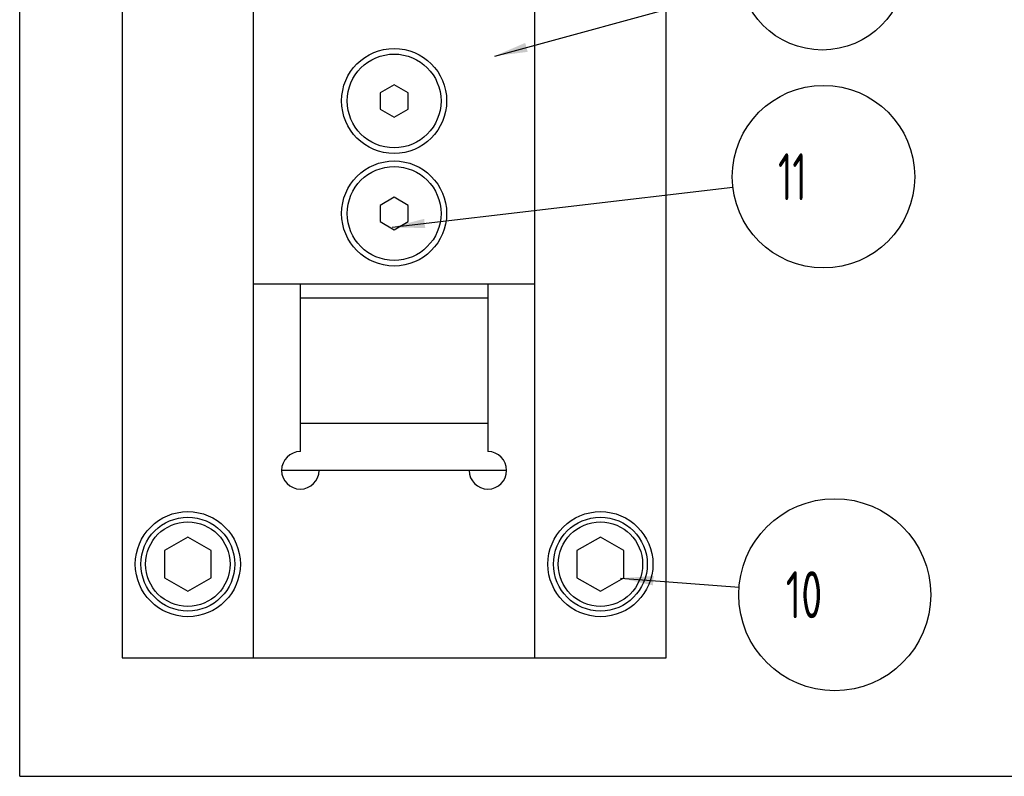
# Model space of a CAD drawing. Header units: millimetres. Extents: x 0 to 210, y 0 to 297.
# Tile 1 of 15: x 0 to 105, y 0 to 81. Entities that reach past the tile are written whole.
import ezdxf

# ---------------------------------------------------------------- set-up
doc = ezdxf.new("R2010")
doc.units = ezdxf.units.MM
doc.header["$LTSCALE"] = 19.36
doc.layers.get('0').update_dxf_attribs({"linetype": 'CONTINUOUS'})
for name, color, linetype in [('M6X16_new_view_1_BL11', 7, 'CONTINUOUS'), ('M6X16_new_view_1_BL3', 7, 'CONTINUOUS'), ('SCHRAUBSTOCK_BACKEN_new_vi_BL13', 7, 'CONTINUOUS'), ('SCHRAUBSTOCK_BACKEN_new_vi_BL14', 7, 'CONTINUOUS'), ('SCHRAUBSTOCK_GEGENLAGER_ne_BL12', 7, 'CONTINUOUS'), ('SCHRAUBSTOCK_GRUND_new_vie_BL10', 7, 'CONTINUOUS'), ('SCHRAUBSTOCK_HALTEPLATTE_ne_BL2', 7, 'CONTINUOUS'), ('SENK_M5X12_new_view_1_BL15', 7, 'CONTINUOUS'), ('SENK_M5X12_new_view_1_BL4', 7, 'CONTINUOUS')]:
    doc.layers.add(name, color=color, linetype=linetype)
doc.styles.get("Standard").update_dxf_attribs({"font": 'ISOCP.SHX', "width": 0.6})

# ---------------------------------------------------------------- blocks, each defined once
blk = doc.blocks.new('SCHRAUBSTOCK_HALTEPLATTE_NE_BL2', base_point=(59.71, 73.87))
at = {"layer": 'SCHRAUBSTOCK_HALTEPLATTE_ne_BL2', "color": 3}
blk.add_line((50.66, 76.8), (77, 83.99), dxfattribs=at)
at = {"layer": 'SCHRAUBSTOCK_HALTEPLATTE_ne_BL2', "color": 7}
for p, q in [((54.93, 82.51), (24.93, 82.51)), ((24.93, 52.51), (54.93, 52.51))]:
    blk.add_line(p, q, dxfattribs=at)
at = {"layer": 'SCHRAUBSTOCK_HALTEPLATTE_ne_BL2', "color": 3}
blk.add_circle((85.59, 86.34), 8.9, dxfattribs=at)
at = {"layer": 'SCHRAUBSTOCK_HALTEPLATTE_ne_BL2', "color": 7}
for centre in [(39.93, 72.01), (39.93, 60.01)]:
    blk.add_circle(centre, 5.6, dxfattribs=at)
at = {"layer": 'SCHRAUBSTOCK_HALTEPLATTE_ne_BL2', "color": 3}
blk.add_solid([(53.91, 78.2), (50.66, 76.8), (54.17, 77.24)], dxfattribs=at)
at = {"layer": 'SCHRAUBSTOCK_HALTEPLATTE_ne_BL2', "color": 7, "width": 0.785714}
blk.add_text(' 7 ', height=5, dxfattribs=at).set_placement((79.7, 83.84))
blk = doc.blocks.new('M6X16_NEW_VIEW_1_BL3', base_point=(77.04, 19.36))
at = {"layer": 'M6X16_new_view_1_BL3', "color": 7}
for p, q in [((61.93, 25.5), (59.43, 24.06)), ((64.43, 24.06), (61.93, 25.5)), ((59.43, 24.06), (59.43, 21.17)), ((64.43, 21.17), (64.43, 24.06)), ((59.43, 21.17), (61.93, 19.73)), ((61.93, 19.73), (64.43, 21.17))]:
    blk.add_line(p, q, dxfattribs=at)
at = {"layer": 'M6X16_new_view_1_BL3', "color": 3}
blk.add_line((64.08, 21.13), (76.72, 20.15), dxfattribs=at)
for centre, radius in [((86.92, 19.36), 10.24), ((61.93, 22.62), 4.5)]:
    blk.add_circle(centre, radius, dxfattribs=at)
at = {"layer": 'M6X16_new_view_1_BL3', "color": 7}
blk.add_circle((61.93, 22.62), 5, dxfattribs=at)
at = {"layer": 'M6X16_new_view_1_BL3', "color": 3}
blk.add_solid([(67.61, 21.36), (64.08, 21.13), (67.53, 20.36)], dxfattribs=at)
at = {"layer": 'M6X16_new_view_1_BL3', "color": 7, "width": 0.732143}
blk.add_text(' 10 ', height=5, dxfattribs=at).set_placement((79.6, 16.86))
blk = doc.blocks.new('SENK_M5X12_NEW_VIEW_1_BL4', base_point=(65.19, 63.93))
at = {"layer": 'SENK_M5X12_new_view_1_BL4', "color": 3}
blk.add_line((39.71, 58.54), (76.05, 62.8), dxfattribs=at)
at = {"layer": 'SENK_M5X12_new_view_1_BL4', "color": 7}
for p, q in [((39.93, 61.74), (38.43, 60.87)), ((41.43, 60.87), (39.93, 61.74)), ((38.43, 60.87), (38.43, 59.14)), ((41.43, 59.14), (41.43, 60.87)), ((38.43, 59.14), (39.93, 58.28)), ((39.93, 58.28), (41.43, 59.14))]:
    blk.add_line(p, q, dxfattribs=at)
at = {"layer": 'SENK_M5X12_new_view_1_BL4', "color": 3}
blk.add_circle((85.72, 63.93), 9.73, dxfattribs=at)
at = {"layer": 'SENK_M5X12_new_view_1_BL4', "color": 7}
blk.add_circle((39.93, 60.01), 5, dxfattribs=at)
at = {"layer": 'SENK_M5X12_new_view_1_BL4', "color": 3}
blk.add_solid([(43.13, 59.44), (39.71, 58.54), (43.25, 58.45)], dxfattribs=at)
at = {"layer": 'SENK_M5X12_new_view_1_BL4', "color": 7, "width": 0.678571}
blk.add_text(' 11 ', height=5, dxfattribs=at).set_placement((78.93, 61.43))
blk = doc.blocks.new('SCHRAUBSTOCK_GRUND_NEW_VIE_BL10', base_point=(39.93, 82.62))
at = {"layer": 'SCHRAUBSTOCK_GRUND_new_vie_BL10', "color": 7}
for p, q in [((10.93, 152.62), (10.93, 12.62)), ((10.93, 152.62), (68.93, 152.62)), ((24.93, 12.62), (24.93, 152.62)), ((54.93, 12.62), (54.93, 152.62)), ((68.93, 12.62), (68.93, 152.62)), ((31.93, 132.62), (47.93, 132.62)), ((29.93, 82.51), (29.93, 130.62)), ((49.93, 130.62), (49.93, 82.51)), ((29.93, 34.62), (29.93, 52.51)), ((49.93, 52.51), (49.93, 34.62)), ((47.93, 32.62), (31.93, 32.62)), ((10.93, 12.62), (68.93, 12.62))]:
    blk.add_line(p, q, dxfattribs=at)
for centre in [(17.93, 142.62), (61.93, 142.62), (17.93, 22.62), (61.93, 22.62)]:
    blk.add_circle(centre, 5.6, dxfattribs=at)
for centre, start, end in [((29.93, 132.62), 0, 270), ((49.93, 132.62), 270, 180), ((29.93, 32.62), 90, 360), ((49.93, 32.62), 180, 90)]:
    blk.add_arc(centre, 2, start, end, dxfattribs=at)
blk = doc.blocks.new('M6X16_NEW_VIEW_1_BL11', base_point=(17.93, 22.62))
at = {"layer": 'M6X16_new_view_1_BL11', "color": 7}
for p, q in [((17.93, 25.5), (15.43, 24.06)), ((20.43, 24.06), (17.93, 25.5)), ((15.43, 24.06), (15.43, 21.17)), ((20.43, 21.17), (20.43, 24.06)), ((15.43, 21.17), (17.93, 19.73)), ((17.93, 19.73), (20.43, 21.17))]:
    blk.add_line(p, q, dxfattribs=at)
blk.add_circle((17.93, 22.62), 5, dxfattribs=at)
at = {"layer": 'M6X16_new_view_1_BL11', "color": 3}
blk.add_circle((17.93, 22.62), 4.5, dxfattribs=at)
blk = doc.blocks.new('SCHRAUBSTOCK_GEGENLAGER_NE_BL12', base_point=(39.93, 32.62))
at = {"layer": 'SCHRAUBSTOCK_GEGENLAGER_ne_BL12', "color": 7}
for p, q in [((31.93, 32.62), (27.93, 32.62)), ((51.93, 32.62), (47.93, 32.62))]:
    blk.add_line(p, q, dxfattribs=at)
blk = doc.blocks.new('SCHRAUBSTOCK_BACKEN_NEW_VI_BL13', base_point=(39.93, 37.62))
at = {"layer": 'SCHRAUBSTOCK_BACKEN_new_vi_BL13', "color": 7}
blk.add_line((49.93, 37.62), (29.93, 37.62), dxfattribs=at)
blk = doc.blocks.new('SCHRAUBSTOCK_BACKEN_NEW_VI_BL14', base_point=(39.93, 51.01))
at = {"layer": 'SCHRAUBSTOCK_BACKEN_new_vi_BL14', "color": 7}
blk.add_line((29.93, 51.01), (49.93, 51.01), dxfattribs=at)
blk = doc.blocks.new('SENK_M5X12_NEW_VIEW_1_BL15', base_point=(39.93, 72.01))
at = {"layer": 'SENK_M5X12_new_view_1_BL15', "color": 7}
for p, q in [((39.93, 73.74), (38.43, 72.87)), ((41.43, 72.87), (39.93, 73.74)), ((38.43, 72.87), (38.43, 71.14)), ((41.43, 71.14), (41.43, 72.87)), ((38.43, 71.14), (39.93, 70.28)), ((39.93, 70.28), (41.43, 71.14))]:
    blk.add_line(p, q, dxfattribs=at)
blk.add_circle((39.93, 72.01), 5, dxfattribs=at)

msp = doc.modelspace()

# ---------------------------------------------------------------- linework, layer by layer
at = {"color": 7}
for q in [(0, 297), (210, 0)]:
    msp.add_line((0, 0), q, dxfattribs=at)

# ---------------------------------------------------------------- block references
at = {"layer": 'M6X16_new_view_1_BL11'}
msp.add_blockref('M6X16_NEW_VIEW_1_BL11', (17.93, 22.62), dxfattribs=at)
at = {"layer": 'M6X16_new_view_1_BL3'}
msp.add_blockref('M6X16_NEW_VIEW_1_BL3', (77.04, 19.36), dxfattribs=at)
at = {"layer": 'SCHRAUBSTOCK_BACKEN_new_vi_BL13'}
msp.add_blockref('SCHRAUBSTOCK_BACKEN_NEW_VI_BL13', (39.93, 37.62), dxfattribs=at)
at = {"layer": 'SCHRAUBSTOCK_BACKEN_new_vi_BL14'}
msp.add_blockref('SCHRAUBSTOCK_BACKEN_NEW_VI_BL14', (39.93, 51.01), dxfattribs=at)
at = {"layer": 'SCHRAUBSTOCK_GEGENLAGER_ne_BL12'}
msp.add_blockref('SCHRAUBSTOCK_GEGENLAGER_NE_BL12', (39.93, 32.62), dxfattribs=at)
at = {"layer": 'SCHRAUBSTOCK_GRUND_new_vie_BL10'}
msp.add_blockref('SCHRAUBSTOCK_GRUND_NEW_VIE_BL10', (39.93, 82.62), dxfattribs=at)
at = {"layer": 'SCHRAUBSTOCK_HALTEPLATTE_ne_BL2'}
msp.add_blockref('SCHRAUBSTOCK_HALTEPLATTE_NE_BL2', (59.71, 73.87), dxfattribs=at)
at = {"layer": 'SENK_M5X12_new_view_1_BL15'}
msp.add_blockref('SENK_M5X12_NEW_VIEW_1_BL15', (39.93, 72.01), dxfattribs=at)
at = {"layer": 'SENK_M5X12_new_view_1_BL4'}
msp.add_blockref('SENK_M5X12_NEW_VIEW_1_BL4', (65.19, 63.93), dxfattribs=at)

doc.saveas('drawing.dxf')
